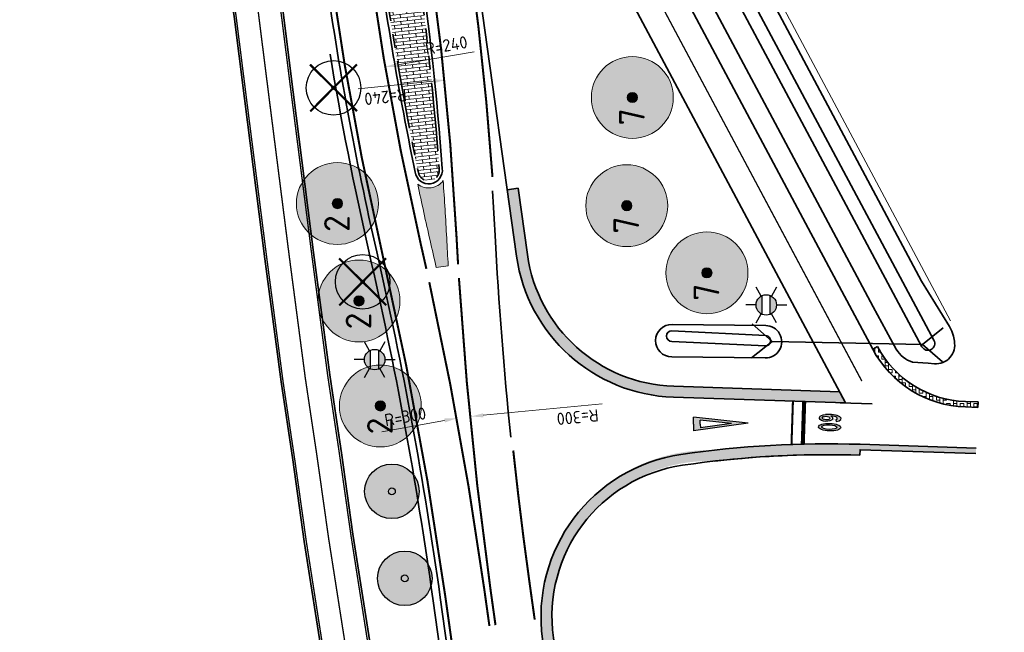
# Model space of a CAD drawing. Header units: metres. Extents: x 101623 to 104606, y 400821 to 405824.
# Tile 4 of 46: x 104264 to 104336, y 401810 to 401855. Entities that reach past the tile are written whole.
import ezdxf
from ezdxf.enums import TextEntityAlignment as Align
from ezdxf.lldxf.tags import DXFTag

# ---------------------------------------------------------------- set-up
doc = ezdxf.new("R2010")
doc.units = ezdxf.units.M
doc.header["$LTSCALE"] = 0.5
for name, pattern in [('VH-RWSBAND-SO', [24, 10, -2, 2, -2, 2, -2, 2, -2]), ('VW-1-1_STREEP', [2, 1, -1]), ('VW-3-3_STREEP', [6, 3, -3]), ('VW-30-270_STREEP', [3, 0.3, -2.7])]:
    doc.linetypes.add(name, pattern=pattern)
doc.layers.get('Defpoints').update_dxf_attribs({"color": 4})
for name, color, linetype, lineweight in [('B-WE-GR-BOOM-A', 63, 'Continuous', 25), ('B-WE-GR-BOOM-S', 253, 'Continuous', 25), ('N-WE-BV-GELEIDECONSTRUCTIE_GELEIDERAIL-G', 210, 'BV-GELEIDERAIL', 35), ('N-WE-GR-BOOM-A', 104, 'Continuous', 25), ('N-WE-GR-BOOM-S', 90, 'Continuous', 25), ('N-WE-GW-WATERGANG_BODEM-G', 90, 'Continuous', 35), ('N-WE-GW-WATERGANG_INSTEEK-G', 90, 'Continuous', 35), ('N-WE-IE-MEUBILAIR_WEGMEUBILAIR_LICHTMAST-S-500', 7, 'Continuous', 25), ('N-WE-KG-GRENS_PERCEEL-G', 10, 'KG-PERCEEL', 18), ('N-WE-VH-HALFVERHARDING_GRASBETONSTEEN-A-500', 132, 'Continuous', 18), ('N-WE-VH-KANTOPSLUITING_TROTTOIRBAND_RWS-G', 210, 'VH-RWSBAND-SO', 35), ('N-WE-VH-KANTVERHARDING-G', 210, 'Continuous', 35), ('N-WE-VH-KANTVERHARDING-G_2', 4, 'Continuous', 35), ('N-WE-VW-MARKERING_DWARS_DRIEHOEK_3030-G', 7, 'VW-HAAIETAND30-L-N', 35), ('N-WE-VW-MARKERING_DWARS_DRIEHOEK_5070-G', 7, 'VW-HAAIETAND70-L-N', 35), ('N-WE-VW-MARKERING_DWARS_STOPSTREEP_030-G', 7, 'Continuous', 25), ('N-WE-VW-MARKERING_LANGS_STREEP_11_015-G', 7, 'VW-1-1_STREEP', 35), ('N-WE-VW-MARKERING_LANGS_STREEP_30270_010-G', 7, 'VW-30-270_STREEP', 13), ('N-WE-VW-MARKERING_LANGS_STREEP_33_015-G', 7, 'VW-3-3_STREEP', 13), ('N-WE-VW-MARKERING_LANGS_STREEP_DOORGETROKKEN_010-G', 7, 'Continuous', 13), ('N-WE-VW-MARKERING_LANGS_STREEP_DOORGETROKKEN_015-G', 7, 'Continuous', 13), ('N-WE-VW-MARKERING_SYMBOOL-S', 7, 'Continuous', 25), ('N-WE-VW-MARKERING_VERKEERSTEKEN-S', 7, 'Continuous', 25), ('N-WE-WH-DUIKER-G', 150, 'Continuous', 35), ('V-WE-GR-BOOM_kruis-S', 10, 'Continuous', 25), ('X-XX-AL-M', 7, 'Continuous', 18)]:
    doc.layers.add(name, color=color, linetype=linetype, lineweight=lineweight)
doc.layers.add('N-WE-VH-VERHARDING_BETONSTRAATSTEEN_WAALFORMAAT-A', color=7, linetype='Continuous', lineweight=13, true_color=0xc0c0c0, transparency=0.25)
doc.layers.add('V-WE-GR-BOOM-S', color=3, linetype='Continuous', lineweight=25, true_color=0x00ff00)
doc.styles.add('NLCS-ISO', font='NLCS-ISO.ttf')
doc.styles.add('NLCS-ISO-M500-T18', font='NLCS-ISO.ttf', dxfattribs={"height": 0.9})
doc.styles.add('NLCS-ISO-M500-T25', font='NLCS-ISO.ttf', dxfattribs={"height": 1.25})
doc.styles.get("Standard").update_dxf_attribs({"font": 'NLCS-ISO.ttf'})
doc.linetypes.add('BV-GELEIDERAIL', pattern='A,10,-3,[108,NLCS.shx,S=1,R=0,X=0,Y=0],-3', length=16)
tags = doc.linetypes.add('KG-PERCEEL', pattern='A,5.5,-2,["P",Standard,S=1.8,R=0,X=-0.5,Y=-0.9],-2,5.5,-2,[5,NLCS.shx,S=0.75,R=0,X=0,Y=0],-2', length=19).pattern_tags.tags
tags[6] = DXFTag(74, 10)
doc.linetypes.add('VW-HAAIETAND30-L-N', pattern='A,0,-0.3,[150,NLCS.shx,S=0.6,R=0,X=-0.5,Y=-0.15],-0.3', length=0.6)
doc.linetypes.add('VW-HAAIETAND70-L-N', pattern='A,0,-0.5,[149,NLCS.shx,S=1,R=0,X=-0.625,Y=-0.35],-0.5', length=1)
doc.dimstyles.new('NLCS-M500-T18-PIJL_L2_H2', dxfattribs={"dimscale": 0.5, "dimtxt": 2.5, "dimasz": 1.8, "dimexe": 2, "dimexo": 2, "dimgap": 0.7, "dimtad": 1, "dimzin": 0, "dimdsep": 46, "dimtxsty": 'NLCS-ISO-M500-T18', "dimcen": 0, "dimdle": 2, "dimclrd": 256, "dimclre": 256, "dimclrt": 256, "dimazin": 0, "dimtfac": 1, "dimtdec": 3, "dimtofl": 0, "dimtmove": 0, "dimatfit": 3, "dimfxl": 2, "dimfxlon": 1, "dimtfillclr": 256, "dimtolj": 1, "dimtzin": 0, "dimlwd": -1, "dimlwe": -1, "dimarcsym": 0})
pattern_1 = [(90, (0, 0), (-1, 6.123233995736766e-17), []), (90, (0.25, 0), (-1, 6.123233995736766e-17), []), (0, (0, 0), (0, 1), [-0.25, 0.25]), (0, (0, 0.25), (0, 1), [-0.25, 0.25]), (0, (0, 0.5), (0, 1), [0.25, -0.25]), (0, (0, 0.75), (0, 1), [0.25, -0.25]), (90, (0.5, 0), (-1, 6.123233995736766e-17), [0.25, -0.25]), (90, (0.75, 0), (-1, 6.123233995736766e-17), [0.25, -0.25])]

# ---------------------------------------------------------------- blocks, each defined once
blk = doc.blocks.new('N-SVW-MARKERING_VERKEERSTEKEN_VOORWAARSCHUWINGSDRIEHOEK_4.0')
h = blk.add_hatch(color=256)
h.paths.add_polyline_path([(0.4999999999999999, 4.000000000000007), (0, 4.000000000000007), (-0.5, 4.000000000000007), (-2.775557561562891e-17, 0)])
h.paths.add_polyline_path([(0.2863326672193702, 3.500000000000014), (5.551115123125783e-17, 1.209338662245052), (-0.2863326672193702, 3.500000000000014), (0, 3.500000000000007)], flags=16)
for p, q in [((0, 0), (-0.5, 4.000000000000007)), ((0, 4.000000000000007), (-0.5, 4.000000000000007)), ((0, 0), (0.5, 4.000000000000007)), ((0, 4.000000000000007), (0.5, 4.000000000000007)), ((0, 1.209338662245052), (-0.2863326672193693, 3.500000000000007)), ((0, 3.500000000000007), (-0.2863326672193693, 3.500000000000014)), ((0, 1.209338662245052), (0.2863326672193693, 3.500000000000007)), ((0, 3.500000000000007), (0.2863326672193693, 3.500000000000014))]:
    blk.add_line(p, q)
blk = doc.blocks.new('V-SGR-BOOM_01')
at = {"ltscale": 0.1}
h = blk.add_hatch(color=256, dxfattribs=at)
edge = h.paths.add_edge_path()
edge.add_arc((1.70530256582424e-13, -1.70530256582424e-13), 0.15, 0, 360)
at = {"color": 0}
blk.add_circle((0, 0), 2.5, dxfattribs=at)
at = {"ltscale": 0.1}
blk.add_circle((1.70530256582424e-13, -1.70530256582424e-13), 0.15, dxfattribs=at)
blk.add_circle((7.366995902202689e-12, -5.115907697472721e-12), 0.04499999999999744)
at = {"layer": 'V-WE-GR-BOOM_kruis-S', "lineweight": -3, "const_width": 0.2, "flags": 128}
for points in [[(2.146446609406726, 2.146446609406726), (-2.146446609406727, -2.146446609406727)], [(-2.146446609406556, 2.146446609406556), (2.146446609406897, -2.146446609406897)]]:
    blk.add_lwpolyline(points, dxfattribs=at)
blk = doc.blocks.new('SIE-WEG_LICHTMAST-SO')
h = blk.add_hatch(color=256)
h.paths.add_polyline_path([(1.377981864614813, 0.5925925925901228, 0.6585046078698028), (-1.377981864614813, 0.5925925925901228)])
h.paths.add_polyline_path([(-1.377981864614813, -0.5925925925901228, 0.6585046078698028), (1.377981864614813, -0.5925925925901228)])
at = {"flags": 128}
for points in [[(9.895807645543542e-10, 1.5), (1.979077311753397e-09, 3.000000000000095)], [(-2.598074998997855, 1.500000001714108), (-1.299038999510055, 0.750000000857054)], [(1.299039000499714, 0.7499999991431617), (2.598075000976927, 1.499999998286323)], [(-1.377981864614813, 0.5925925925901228), (1.377981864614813, 0.5925925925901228)], [(-2.598075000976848, -1.499999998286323), (-1.299039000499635, -0.7499999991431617)], [(-1.377981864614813, -0.5925925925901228), (1.377981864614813, -0.5925925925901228)], [(2.598074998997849, -1.500000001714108), (1.299038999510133, -0.750000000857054)], [(-9.895807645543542e-10, -1.500000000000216), (-1.978993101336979e-09, -3.000000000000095)]]:
    blk.add_lwpolyline(points, dxfattribs=at)
blk.add_circle((0, 0), 1.5)
at = {"style": 'NLCS-ISO'}
blk.add_attdef('TYPE', text='', height=1.8, dxfattribs=at).set_placement((1.979077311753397e-09, 3.000000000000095), align=Align.BOTTOM_CENTER)
blk = doc.blocks.new('SGR-BOOM_SCHIETWILG-SO')
at = {"linetype": 'ByBlock', "lineweight": 18}
h = blk.add_hatch(color=0, dxfattribs=at)
h.dxf.hatch_style = 1
edge = h.paths.add_edge_path()
edge.add_arc((0, 0), 0.25, 0, 360)
at = {"layer": 'N-WE-GR-BOOM-A'}
h = blk.add_hatch(color=256, dxfattribs=at)
h.dxf.hatch_style = 1
edge = h.paths.add_edge_path()
edge.add_arc((0, 0), 2, 0, 360)
at = {"color": 0, "linetype": 'ByBlock', "lineweight": 18}
for radius in [2, 0.25]:
    blk.add_circle((0, 0), radius, dxfattribs=at)
at = {"color": 0, "linetype": 'ByBlock', "lineweight": 18, "style": 'NLCS-ISO-M500-T25'}
blk.add_text('2', height=1.25, dxfattribs=at).set_placement((-1.385673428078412, -0.6011080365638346))
blk = doc.blocks.new('SGR-BOOM_ARC-SO')
at = {"layer": 'B-WE-GR-BOOM-A'}
h = blk.add_hatch(color=256, dxfattribs=at)
h.dxf.hatch_style = 1
edge = h.paths.add_edge_path()
edge.add_arc((0, 0), 2, 0, 360)
at = {"color": 0, "linetype": 'ByBlock', "lineweight": -2}
for radius in [2, 0.25]:
    blk.add_circle((0, 0), radius, dxfattribs=at)
blk = doc.blocks.new('SGR-BOOM_MEERSTAMMIG-SO')
at = {"linetype": 'ByBlock', "lineweight": 18}
h = blk.add_hatch(color=0, dxfattribs=at)
h.dxf.hatch_style = 1
edge = h.paths.add_edge_path()
edge.add_arc((0, 0), 0.25, 0, 360)
at = {"layer": 'N-WE-GR-BOOM-A'}
h = blk.add_hatch(color=256, dxfattribs=at)
h.dxf.hatch_style = 1
edge = h.paths.add_edge_path()
edge.add_arc((0, 0), 2, 0, 360)
at = {"color": 0, "linetype": 'ByBlock', "lineweight": 18}
for radius in [2, 0.25]:
    blk.add_circle((0, 0), radius, dxfattribs=at)
at = {"color": 0, "linetype": 'ByBlock', "lineweight": 18, "style": 'NLCS-ISO-M500-T25'}
blk.add_text('7', height=1.25, dxfattribs=at).set_placement((-1.362384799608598, -0.6011080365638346))
blk = doc.blocks.new('*D177')
at = {"layer": 'Defpoints', "color": 0, "transparency": 16777216}
for p in [(104290.0630160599, 401882.5532850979), (104054.6942507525, 401835.6326679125)]:
    blk.add_point(p, dxfattribs=at)
at = {"layer": 'X-XX-AL-M', "transparency": 16777216}
blk.add_line((104279.4254381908, 401880.4326905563), (104289.1803831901, 401882.3773327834), dxfattribs=at)
blk.add_solid([(104289.1510578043, 401882.5244382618), (104289.2097085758, 401882.2302273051), (104290.06301606, 401882.5532850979)], dxfattribs=at)
at = {"layer": 'X-XX-AL-M', "transparency": 16777216, "insert": (104281.156889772, 401881.5935955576), "char_height": 0.9, "attachment_point": 5, "rotation": 11.27408391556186, "style": 'NLCS-ISO-M500-T18'}
blk.add_mtext('\\A1;R=240', dxfattribs=at)
blk = doc.blocks.new('*D178')
at = {"layer": 'Defpoints', "color": 0, "transparency": 16777216}
for p in [(104294.7862626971, 401850.4496276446), (104056.014547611, 401826.1995127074)]:
    blk.add_point(p, dxfattribs=at)
at = {"layer": 'X-XX-AL-M', "transparency": 16777216}
blk.add_line((104288.4040937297, 401849.8014422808), (104293.8908687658, 401850.3586897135), dxfattribs=at)
blk.add_solid([(104293.9060250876, 401850.2094573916), (104293.8757124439, 401850.5079220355), (104294.7862626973, 401850.4496276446)], dxfattribs=at)
at = {"layer": 'X-XX-AL-M', "transparency": 16777216, "insert": (104290.4000755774, 401849.2000426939), "char_height": 0.9, "attachment_point": 5, "rotation": 185.79918500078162, "style": 'NLCS-ISO-M500-T18'}
blk.add_mtext('\\A1;R=240', dxfattribs=at)
blk = doc.blocks.new('*D179')
at = {"layer": 'Defpoints', "color": 0, "transparency": 16777216}
for p in [(104595.2572330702, 401854.7884297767), (104296.6614523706, 401825.7960213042)]:
    blk.add_point(p, dxfattribs=at)
at = {"layer": 'X-XX-AL-M', "transparency": 16777216}
blk.add_line((104306.2667285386, 401826.7286536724), (104297.5572397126, 401825.8829985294), dxfattribs=at)
blk.add_solid([(104297.5717359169, 401825.733700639), (104297.5427435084, 401826.0322964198), (104296.6614523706, 401825.796021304)], dxfattribs=at)
at = {"layer": 'X-XX-AL-M', "transparency": 16777216, "insert": (104304.4728414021, 401825.7507124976), "char_height": 0.9, "attachment_point": 5, "rotation": 185.54579764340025, "style": 'NLCS-ISO-M500-T18'}
blk.add_mtext('\\A1;R=300', dxfattribs=at)
blk = doc.blocks.new('N-SVW-MARKERING_SYMBOOL_60_1.6')
h = blk.add_hatch(color=256)
edge = h.paths.add_edge_path()
edge.add_ellipse((-0.3268066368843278, 0.7783766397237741), major_axis=(0, 0.8202494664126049), ratio=0.3363815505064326, start_angle=303.6958805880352, end_angle=474.2813936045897)
edge.add_ellipse((-0.3320304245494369, 0.4891883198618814), major_axis=(0, 0.4891883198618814), ratio=0.5059083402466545, start_angle=95.64435865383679, end_angle=402.9071522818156)
edge.add_ellipse((-0.3320304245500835, 0.7581271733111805), major_axis=(0, 0.5581271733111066), ratio=0.3058317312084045, start_angle=322.9921339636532, end_angle=440.7857555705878, ccw=False)
edge.add_line((-0.2292860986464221, 1.203821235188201), (-0.0972455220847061, 1.23343842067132))
edge = h.paths.add_edge_path(flags=16)
edge.add_ellipse((-0.3320304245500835, 0.4891883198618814), major_axis=(0, -0.2891883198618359), ratio=0.4492918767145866, start_angle=0, end_angle=360)
edge = h.paths.add_edge_path()
edge.add_ellipse((0.3250062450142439, 0.7783766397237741), major_axis=(8.282839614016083e-17, 0.820249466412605), ratio=0.3363815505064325, start_angle=0, end_angle=360)
edge = h.paths.add_edge_path(flags=16)
edge.add_ellipse((0.3197824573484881, 0.7581271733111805), major_axis=(1.587916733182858e-16, 0.5581271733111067), ratio=0.3058317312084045, start_angle=0, end_angle=360)
at = {"flags": 128}
blk.add_lwpolyline([(-0.229286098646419, 1.203821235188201), (-0.09724552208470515, 1.233438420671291)], dxfattribs=at)
for centre, major_axis, ratio, start_param, end_param in [((-0.3268066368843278, 0.7783766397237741), (0, 0.8202494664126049), 0.3363815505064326, 5.300493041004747, 8.277771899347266), ((-0.3320304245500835, 0.7581271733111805), (0, 0.5581271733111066), 0.3058317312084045, 5.637276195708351, 7.693162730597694), ((-0.3320304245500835, 0.7581271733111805), (0, 0.5581271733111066), 0.3058317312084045, 8.774310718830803, 10.07524520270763)]:
    blk.add_ellipse(centre, major_axis=major_axis, ratio=ratio, start_param=start_param, end_param=end_param)
for centre, major_axis, ratio in [((0.3250062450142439, 0.7783766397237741), (0, 0.8202494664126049), 0.3363815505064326), ((-0.3320304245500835, 0.4891883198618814), (0, -0.2891883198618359), 0.4492918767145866), ((0.3197824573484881, 0.7581271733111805), (0, 0.5581271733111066), 0.3058317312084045)]:
    blk.add_ellipse(centre, major_axis=major_axis, ratio=ratio)
at = {"extrusion": (0, 0, -1)}
blk.add_ellipse((-0.3320304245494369, 0.4891883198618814), major_axis=(0, 0.4891883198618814), ratio=0.5059083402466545, start_param=-0.7488710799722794, end_param=4.613876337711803, dxfattribs=at)
blk = doc.blocks.new('*D181')
at = {"layer": 'Defpoints', "color": 0, "transparency": 16777216}
for p in [(104295.6081395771, 401825.663887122), (104000.4549945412, 401771.5378619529)]:
    blk.add_point(p, dxfattribs=at)
at = {"layer": 'X-XX-AL-M', "transparency": 16777216}
blk.add_line((104290.1393351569, 401824.6610021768), (104294.7229014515, 401825.5015496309), dxfattribs=at)
blk.add_solid([(104294.695845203, 401825.6490893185), (104294.7499577, 401825.3540099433), (104295.6081395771, 401825.663887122)], dxfattribs=at)
at = {"layer": 'X-XX-AL-M', "transparency": 16777216, "insert": (104291.8441992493, 401825.786985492), "char_height": 0.9, "attachment_point": 5, "rotation": 10.391602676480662, "style": 'NLCS-ISO-M500-T18'}
blk.add_mtext('\\A1;R=300', dxfattribs=at)
blk = doc.blocks.new('*D184')
at = {"layer": 'Defpoints', "color": 0, "transparency": 16777216}
for p in [(104526.825377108, 401892.0958163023), (104290.3761790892, 401851.4045103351)]:
    blk.add_point(p, dxfattribs=at)
at = {"layer": 'X-XX-AL-M', "transparency": 16777216}
blk.add_line((104296.8853240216, 401852.5246901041), (104291.2631407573, 401851.5571504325), dxfattribs=at)
blk.add_solid([(104291.2377007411, 401851.7049773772), (104291.2885807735, 401851.4093234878), (104290.3761790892, 401851.4045103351)], dxfattribs=at)
at = {"layer": 'X-XX-AL-M', "transparency": 16777216, "insert": (104294.8525314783, 401852.9866202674), "char_height": 0.9, "attachment_point": 5, "rotation": 9.764569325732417, "style": 'NLCS-ISO-M500-T18'}
blk.add_mtext('\\A1;R=240', dxfattribs=at)
blk = doc.blocks.new('*U185')
for p, q in [((0, 0), (-1.499999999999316, 1.25000000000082)), ((11, -6.017995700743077e-12), (12.50000000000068, 1.249999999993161)), ((0, 0), (-1.500000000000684, -1.249999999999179)), ((0, 0), (11, -6.017995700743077e-12)), ((11, -6.017995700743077e-12), (12.49999999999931, -1.250000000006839))]:
    blk.add_line(p, q)

msp = doc.modelspace()

# ---------------------------------------------------------------- hatches: boundary and pattern name
at = {"layer": 'N-WE-VH-HALFVERHARDING_GRASBETONSTEEN-A-500'}
h = msp.add_hatch(dxfattribs=at)
h.set_pattern_fill('AVH-GRASBETONSTEEN_01-SO', color=256, scale=0.5, pattern_type=2)
h.set_pattern_definition(pattern_1)
edge = h.paths.add_edge_path()
edge.add_line((104324.0224797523, 401826.7976165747), (104323.5880264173, 401827.6124160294))
edge.add_line((104323.5880264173, 401827.6124160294), (104311.5116570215, 401828.011644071))
edge.add_arc((104311.8817113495, 401839.2055289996), 11.19999999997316, 187.9675559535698, 268.10657046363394, ccw=False)
edge.add_line((104300.7898281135, 401837.6530708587), (104300.1088136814, 401842.518730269))
edge.add_line((104300.1088136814, 401842.518730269), (104299.3165363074, 401842.4078404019))
edge.add_line((104299.3165363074, 401842.4078404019), (104299.9975507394, 401837.5421809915))
edge.add_arc((104311.8817113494, 401839.2055289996), 11.99999999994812, 187.9675559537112, 268.106570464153)
edge.add_line((104311.4852245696, 401827.2120808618), (104324.0224797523, 401826.7976165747))
h = msp.add_hatch(dxfattribs=at)
h.set_pattern_fill('AVH-GRASBETONSTEEN_01-SO', color=256, scale=0.5, pattern_type=2)
h.set_pattern_definition(pattern_1)
h.paths.add_polyline_path([(104326.438725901, 401830.9137431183), (104326.0857655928, 401830.7255437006, 0.2679345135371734), (104332.8746401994, 401826.4941008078), (104333.7956266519, 401826.4629615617), (104333.8091432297, 401826.8627331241), (104332.8881567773, 401826.8938723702, -0.2679345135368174)])
h = msp.add_hatch(dxfattribs=at)
h.set_pattern_fill('AVH-GRASBETONSTEEN_01-SO', color=256, scale=0.5, pattern_type=2)
h.set_pattern_definition(pattern_1)
edge = h.paths.add_edge_path()
edge.add_arc((104322.7452406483, 401750.2980493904), 72.7000000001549, 88.10657046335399, 96.50937218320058, ccw=False)
edge.add_line((104325.1472897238, 401822.9583560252), (104325.1605059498, 401823.35813763))
edge.add_line((104325.1605059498, 401823.35813763), (104333.6349053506, 401823.0788445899))
edge.add_line((104333.6349053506, 401823.0788445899), (104333.6539419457, 401823.4872248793))
edge.add_line((104333.6539419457, 401823.4872248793), (104325.1737221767, 401823.7579192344))
edge.add_arc((104322.7452406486, 401750.2980493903), 73.50000000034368, 88.10657046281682, 96.50937218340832)
edge.add_arc((104314.0829928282, 401811.0505407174), 12.27810999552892, 88.460494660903, 187.3527941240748)
edge.add_line((104301.9058464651, 401809.4792064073), (104302.603501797, 401804.4946523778))
edge.add_line((104302.603501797, 401804.4946523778), (104303.3910972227, 401804.6389934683))
edge.add_line((104303.3910972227, 401804.6389934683), (104302.6981238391, 401809.5900962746))
edge.add_arc((104314.0958208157, 401811.0462712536), 11.49034124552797, 87.9664520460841, 187.2806923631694, ccw=False)
at = {"layer": 'N-WE-VH-VERHARDING_BETONSTRAATSTEEN_WAALFORMAAT-A'}
h = msp.add_hatch(dxfattribs=at)
h.set_pattern_fill('AVH-BSS_WAALFORMAAT_HALFST-SO', color=256, scale=0.5, angle=179.1386520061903, pattern_type=2)
h.set_pattern_definition([(6.138652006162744, (104398.6060611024, 401742.8116372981), (-0.02673370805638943, 0.2485665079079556), []), (276.1386520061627, (104398.6060611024, 401742.8116372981), (0.5238667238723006, -0.1950990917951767), [0.25, -0.25])])
edge = h.paths.add_edge_path()
edge.add_line((104289.4953963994, 401863.6998393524), (104290.1572702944, 401858.9709337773))
edge.add_arc((104526.8253771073, 401892.0958163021), 238.9749999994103, 187.9675559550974, 191.6746633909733)
edge.add_arc((104293.5626328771, 401843.8388773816), 0.7749999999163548, 187.4635852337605, 368.4715267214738)
edge.add_arc((104056.0145476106, 401826.1995127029), 238.9750000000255, 4.260448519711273, 7.967555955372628)
edge.add_line((104292.682654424, 401859.3243952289), (104292.020780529, 401864.0533008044))
edge.add_line((104292.020780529, 401864.0533008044), (104289.4953963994, 401863.6998393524))
at = {"layer": 'N-WE-VW-MARKERING_LANGS_STREEP_DOORGETROKKEN_010-G', "ltscale": 2}
h = msp.add_hatch(color=256, dxfattribs=at)
h.dxf.hatch_style = 1
edge = h.paths.add_edge_path()
edge.add_arc((104526.8253771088, 401892.0958163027), 239.2000000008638, 191.8883426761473, 192.9003147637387)
edge.add_arc((104000.4549945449, 401771.5378619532), 300.7999999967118, 12.514631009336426, 12.900314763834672, ccw=False)
edge.add_line((104294.1081987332, 401836.7178870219), (104294.9930888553, 401836.841739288))
edge.add_arc((104595.2572330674, 401854.7884297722), 300.7999999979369, 183.0347971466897, 183.4204809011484, ccw=False)
edge.add_arc((104056.0145476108, 401826.1995127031), 239.1999999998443, 3.034797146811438, 4.046769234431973)
edge.add_arc((104293.5626328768, 401843.8388773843), 1.299999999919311, 231.6481549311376, 324.2869569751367, ccw=False)

# ---------------------------------------------------------------- linework, layer by layer
at = {"layer": 'N-WE-BV-GELEIDECONSTRUCTIE_GELEIDERAIL-G', "ltscale": 2, "flags": 128}
msp.add_lwpolyline([(104286.3401692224, 401852.3350063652, 0.01508936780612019), (104289.1768562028, 401837.8990201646, -0.0216012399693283), (104293.8642868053, 401812.4654646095), (104306.8703251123, 401719.5409248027)], format="xyb", dxfattribs=at)
at = {"layer": 'N-WE-GW-WATERGANG_BODEM-G', "ltscale": 2, "flags": 128}
msp.add_lwpolyline([(104298.7724053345, 401888.858199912), (104310.2053033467, 401867.4162674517), (104329.6935601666, 401830.9067855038, 1), (104330.575960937, 401831.3772840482), (104311.0877041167, 401867.8867659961), (104299.654806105, 401889.3286984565)], format="xyb", dxfattribs=at)
msp.add_lwpolyline([(104318.2382512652, 401831.7243238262), (104311.3817174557, 401832.077145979, 0.9999999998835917), (104311.3728367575, 401831.2906177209), (104318.2297932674, 401830.9752324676, 1.000000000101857)], format="xyb", close=True, dxfattribs=at)
at = {"layer": 'N-WE-GW-WATERGANG_INSTEEK-G', "ltscale": 2, "flags": 128}
msp.add_lwpolyline([(104308.661101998, 401866.5928949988), (104326.1249518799, 401833.8401590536), (104327.3819127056, 401831.4827804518), (104327.8158805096, 401830.7187374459, 0.1986986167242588), (104329.009, 401829.789), (104330.1459084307, 401829.6916705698), (104330.6100254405, 401829.6519380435, 0.4917762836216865), (104332.067, 401831.307), (104331.994, 401831.682), (104331.871, 401832.043), (104331.701, 401832.385), (104329.6545549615, 401835.7221532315), (104312.1907050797, 401868.4748891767)], format="xyb", dxfattribs=at)
msp.add_lwpolyline([(104318.2465874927, 401832.4626304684), (104311.387, 401832.5450000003, 0.9999999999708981), (104311.3601156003, 401830.1639552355), (104318.2197586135, 401830.0865029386, 1.000000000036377)], format="xyb", close=True, dxfattribs=at)
at = {"layer": 'N-WE-KG-GRENS_PERCEEL-G', "flags": 128}
msp.add_lwpolyline([(104331.7762722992, 401832.8056617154), (104300.6281067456, 401891.2227718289, -0.06337235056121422), (104299.3272362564, 401894.6447421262, 0.01237446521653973), (104296.1080179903, 401906.6757216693, -0.01574773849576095), (104294.5292117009, 401912.739606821, -0.01574773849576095)], format="xyb", dxfattribs=at)
at = {"layer": 'N-WE-VH-KANTOPSLUITING_TROTTOIRBAND_RWS-G', "flags": 128}
msp.add_lwpolyline([(104289.4953963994, 401863.6998393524), (104290.1572702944, 401858.9709337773, 0.01617671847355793), (104292.7941989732, 401843.7382079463, 1.008834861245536), (104294.3291770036, 401843.9530487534, 0.01617671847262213), (104292.682654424, 401859.3243952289), (104292.020780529, 401864.0533008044)], format="xyb", close=True, dxfattribs=at)
at = {"layer": 'N-WE-VH-KANTVERHARDING-G'}
for p, q in [((104296.8669325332, 401859.9095805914), (104299.9975507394, 401837.5421809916)), ((104326.0857655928, 401830.7255437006), (104326.438725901, 401830.9137431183)), ((104324.1017659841, 401826.7949954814), (104311.4852245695, 401827.2120808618)), ((104333.8091432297, 401826.8627331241), (104333.7956266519, 401826.4629615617)), ((104333.653492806, 401823.477589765), (104325.1737221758, 401823.7579192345))]:
    msp.add_line(p, q, dxfattribs=at)
at = {"layer": 'N-WE-VH-KANTVERHARDING-G', "ltscale": 2, "flags": 128}
for points in [[(104277.6648358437, 401932.1739460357), (104280.154077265, 401914.4480952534, -0.02162153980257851), (104282.647154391, 401888.63448245, 0.02150683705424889), (104284.6527241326, 401867.8186978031), (104285.9730554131, 401858.385296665, 0.02146298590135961), (104289.749963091, 401837.8603291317, -0.02146298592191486), (104294.4089774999, 401812.5417013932), (104307.4150158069, 401719.6171615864)], [(104288.9451419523, 401884.0449645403, 1.000618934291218), (104286.9653910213, 401883.7678717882, 0.01618605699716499), (104288.6141115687, 401868.3731430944), (104289.9344422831, 401858.9397460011, 0.01616861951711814), (104292.5722861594, 401843.7002650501, 0.99999999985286), (104294.5529795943, 401843.9774897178, 0.01616861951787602), (104292.9054824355, 401859.3555830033), (104291.5851855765, 401868.7887382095, 0.01618631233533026), (104288.9439169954, 401884.0447930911)]]:
    msp.add_lwpolyline(points, format="xyb", dxfattribs=at)
msp.add_lwpolyline([(104300.7898281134, 401837.6530708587), (104300.1088136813, 401842.518730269), (104299.3165363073, 401842.4078404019)], dxfattribs=at)
at = {"layer": 'N-WE-VH-KANTVERHARDING-G', "flags": 128}
for points in [[(104333.8091432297, 401826.8627331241), (104332.8881567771, 401826.8938723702, -0.2679345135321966), (104326.438725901, 401830.9137431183)], [(104325.1737221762, 401823.7579192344, 0.04482490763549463), (104312.0426444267, 401823.0146529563, 0.4121434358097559), (104301.9058464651, 401809.4792064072), (104308.8503906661, 401759.8623623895), (104314.3474428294, 401720.5874479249)], [(104325.1472897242, 401822.9583560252, 0.04482490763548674), (104312.1591352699, 401822.2231797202, 0.4121434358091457), (104302.6981238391, 401809.5900962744), (104303.395779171, 401804.6055422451), (104302.603501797, 401804.4946523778)]]:
    msp.add_lwpolyline(points, format="xyb", dxfattribs=at)
for points in [[(104323.667312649, 401827.6097949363), (104311.5116570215, 401828.011644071)], [(104333.6349053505, 401823.0788445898), (104325.1605059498, 401823.35813763), (104325.1472897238, 401822.9583560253)]]:
    msp.add_lwpolyline(points, dxfattribs=at)
at = {"layer": 'N-WE-VH-KANTVERHARDING-G'}
msp.add_arc((104311.8817113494, 401839.2055289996), 12, 187.9675559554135, 268.1065704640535, dxfattribs=at)
at = {"layer": 'N-WE-VH-KANTVERHARDING-G', "ltscale": 2}
for centre, radius, start, end in [((104311.8817113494, 401839.2055289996), 11.2, 187.9675559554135, 268.1065704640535), ((104322.7452406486, 401750.2980493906), 72.7, 88.10657046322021, 96.4901497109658)]:
    msp.add_arc(centre, radius, start, end, dxfattribs=at)
at = {"layer": 'N-WE-VH-KANTVERHARDING-G_2', "ltscale": 2, "flags": 128}
for points in [[(104285.8254474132, 401807.8086831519), (104284.4443998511, 401816.6343776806), (104283.5996691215, 401822.6125490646), (104282.7415513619, 401828.3410107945), (104281.5542454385, 401837.3565202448), (104280.0586977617, 401849.1048225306), (104279.3021848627, 401855.1001125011), (104278.8273145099, 401858.2116061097), (104278.8143904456, 401858.2961090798), (104278.4103884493, 401860.9430182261), (104277.3854141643, 401866.9639929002), (104276.9393416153, 401869.7439807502), (104276.4186144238, 401872.5447562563), (104275.3663621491, 401878.5085184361), (104274.2378204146, 401884.4019031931)], [(104288.0061684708, 401817.1586595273), (104288.0052501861, 401817.1645278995), (104287.1621635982, 401823.1310636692), (104286.8463625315, 401825.2392292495)], [(104289.3839407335, 401808.3538960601), (104288.0052501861, 401817.1645278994)]]:
    msp.add_lwpolyline(points, dxfattribs=at)
for points in [[(104333.7956266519, 401826.4629615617), (104332.8746401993, 401826.4941008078, -0.2679345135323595), (104326.0857655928, 401830.7255437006), (104321.157700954, 401839.9679273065), (104307.3375008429, 401865.8871471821, 0.3148234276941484), (104300.5988143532, 401869.318145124), (104295.6470807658, 401868.6250834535)], [(104296.1460851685, 401865.0598352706), (104301.0978187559, 401865.752896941, -0.3148234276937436), (104304.1608580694, 401864.193352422), (104324.1017659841, 401826.7949954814)], [(104286.8463625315, 401825.2392292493), (104286.3065607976, 401828.842736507), (104285.1244432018, 401837.818849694), (104283.6301277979, 401849.5574718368), (104282.8680189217, 401855.5971093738), (104282.3861068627, 401858.7547423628), (104282.3730115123, 401858.8403664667), (104282.2201381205, 401859.8419509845, -0.4178508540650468), (104284.7699554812, 401863.2656435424), (104285.2799937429, 401863.3370302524)]]:
    msp.add_lwpolyline(points, format="xyb", dxfattribs=at)
at = {"layer": 'N-WE-VW-MARKERING_DWARS_DRIEHOEK_3030-G', "ltscale": 2, "flags": 128}
msp.add_lwpolyline([(104326.0561108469, 401826.7303875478), (104323.6987298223, 401826.8083192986)], dxfattribs=at)
at = {"layer": 'N-WE-VW-MARKERING_DWARS_DRIEHOEK_5070-G', "ltscale": 2, "flags": 128}
msp.add_lwpolyline([(104299.5759408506, 401824.2902997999, -0.01245429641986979), (104298.4241066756, 401839.0512897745, 0.003388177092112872), (104298.227674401, 401842.3353024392, 0.003388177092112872)], format="xyb", dxfattribs=at)
at = {"layer": 'N-WE-VW-MARKERING_DWARS_STOPSTREEP_030-G', "flags": 128}
for points, const_width in [([(104320.1379003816, 401823.7517884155), (104320.242700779, 401826.9219272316)], 0.15), ([(104320.9641668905, 401823.7764664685), (104321.0672503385, 401826.8946687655)], 0.3)]:
    msp.add_lwpolyline(points, dxfattribs=dict(at, const_width=const_width))
at = {"layer": 'N-WE-VW-MARKERING_LANGS_STREEP_11_015-G', "ltscale": 2, "const_width": 0.15, "flags": 128}
for points in [[(104298.4545424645, 401810.510771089), (104298.0789418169, 401813.1943336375, -0.01905504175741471), (104295.7746883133, 401835.9413872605)], [(104298.0088864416, 401810.4483955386), (104297.633285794, 401813.1319580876, 0.01905504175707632), (104293.6038239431, 401835.637545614)], [(104301.3265479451, 401810.9127468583), (104300.9509472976, 401813.5963094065, -0.008228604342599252), (104299.7548061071, 401823.3035717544)]]:
    msp.add_lwpolyline(points, format="xyb", dxfattribs=at)
at = {"layer": 'N-WE-VW-MARKERING_LANGS_STREEP_30270_010-G', "ltscale": 2, "const_width": 0.1, "flags": 128}
msp.add_lwpolyline([(104266.7362496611, 401930.649357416), (104266.7362496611, 401930.6493574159), (104267.1207054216, 401928.5731531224), (104267.676892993, 401925.5241248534), (104268.1775101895, 401922.6533200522), (104268.7859408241, 401919.6930902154), (104269.3954169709, 401916.7006622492), (104270.7422372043, 401910.9214336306), (104271.3602876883, 401908.0051954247), (104272.0332157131, 401905.0855077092), (104272.664671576, 401902.1523902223), (104273.2739954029, 401899.2198317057), (104273.8484067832, 401896.3287611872), (104274.883611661, 401890.7586586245), (104276.0065224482, 401884.7361371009), (104277.1367047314, 401878.8341851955), (104278.189798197, 401872.865655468), (104278.7130822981, 401870.0511274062), (104279.1613232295, 401867.2576258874), (104280.187451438, 401861.2298727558), (104280.5937008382, 401858.5682386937), (104280.6067106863, 401858.4831742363), (104281.0851018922, 401855.3486109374), (104281.8444127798, 401849.3311471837), (104283.3393443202, 401837.5876849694), (104284.5240560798, 401828.5918736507), (104285.3809163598, 401822.8718063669), (104286.2248250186, 401816.89945279), (104287.6046940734, 401808.081289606), (104288.0725989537, 401804.9609239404), (104288.5541308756, 401802.0077945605), (104289.0390835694, 401799.3110576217), (104289.550972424, 401796.2237279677), (104290.127828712, 401793.1364970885), (104290.6275071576, 401790.2623466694), (104291.2247865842, 401787.3678386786), (104291.8125228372, 401784.5800896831), (104292.4749358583, 401781.5652098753), (104293.052236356, 401778.5396349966), (104293.6543777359, 401775.5729384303), (104294.175871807, 401772.7302452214), (104294.689459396, 401769.7888800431), (104296.01018503, 401760.8859886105), (104296.1734856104, 401759.5695654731), (104296.749271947, 401754.9172918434), (104297.6061575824, 401748.8601002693), (104298.3752552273, 401743.0363608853), (104298.7602465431, 401740.1604257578), (104299.1552842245, 401737.1841418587), (104299.5517158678, 401734.1568456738), (104299.8611460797, 401731.0325017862), (104300.1173925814, 401728.0796612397), (104300.5346283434, 401722.1463085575), (104300.7185520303, 401718.6762816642)], dxfattribs=at)
msp.add_lwpolyline([(104297.0991709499, 401867.0107777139), (104300.8483165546, 401867.5355210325, -0.314823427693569), (104305.7491794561, 401865.0402498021), (104325.2930372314, 401828.3865441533)], format="xyb", dxfattribs=at)
at = {"layer": 'N-WE-VW-MARKERING_LANGS_STREEP_33_015-G', "ltscale": 2, "const_width": 0.15, "flags": 128}
for points in [[(104298.2339831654, 401843.3379392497, 0.01710717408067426), (104296.4954892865, 401859.8580527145), (104296.455384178, 401860.1445926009), (104295.1751924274, 401869.2912079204, 0.02146298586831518), (104291.4041085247, 401889.7845271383, -0.02146298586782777), (104286.7392703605, 401915.1348030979), (104284.2261162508, 401933.0905928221)], [(104278.0361920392, 401932.2260955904), (104280.5254334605, 401914.500244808, -0.02162153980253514), (104283.021626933, 401888.6543649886, 0.02150683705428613), (104285.0241042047, 401867.8706770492), (104286.3444354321, 401858.4372762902, 0.02146298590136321), (104290.1155193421, 401837.9439570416, -0.021462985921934), (104294.780357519, 401812.5936810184), (104307.786395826, 401719.6691412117)]]:
    msp.add_lwpolyline(points, format="xyb", dxfattribs=at)
at = {"layer": 'N-WE-VW-MARKERING_LANGS_STREEP_DOORGETROKKEN_010-G', "ltscale": 2, "const_width": 0.1, "flags": 128}
for points in [[(104285.9737179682, 401807.8314003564), (104284.5927686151, 401816.6564672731), (104283.7481063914, 401822.6341538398), (104282.8900934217, 401828.3619160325), (104281.7030036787, 401837.3757839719), (104280.2075073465, 401849.1236829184), (104279.4507612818, 401855.1208207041), (104278.9755975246, 401858.2342367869), (104278.9626662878, 401858.3187867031), (104278.5584770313, 401860.9669227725), (104277.5334065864, 401866.9884623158), (104277.0871533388, 401869.7695763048), (104276.5662130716, 401872.5714978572), (104275.5138906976, 401878.5356573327), (104274.3852122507, 401884.4297560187)], [(104286.698017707, 401825.217007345), (104286.1580187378, 401828.821831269), (104284.9756849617, 401837.799585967), (104283.4813182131, 401849.5386114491), (104282.7194425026, 401855.5764011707), (104282.237823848, 401858.7321116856), (104282.2247356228, 401858.8176891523), (104282.0718554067, 401859.8193183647)], [(104287.8579718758, 401817.1354696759), (104287.8568814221, 401817.1424383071), (104287.0137263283, 401823.1094588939), (104286.6980177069, 401825.2170073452)], [(104289.2356701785, 401808.3311788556), (104287.8568814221, 401817.1424383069), (104287.8567256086, 401817.1435410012)]]:
    msp.add_lwpolyline(points, dxfattribs=at)
at = {"layer": 'N-WE-VW-MARKERING_LANGS_STREEP_DOORGETROKKEN_010-G', "ltscale": 2, "flags": 128}
msp.add_lwpolyline([(104292.7559973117, 401842.8193975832, 0.004415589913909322), (104293.6627928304, 401838.6931076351, -0.001682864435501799), (104294.1081987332, 401836.7178870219), (104294.9930888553, 401836.841739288, -0.001682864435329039), (104294.8790853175, 401838.8633441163, 0.004415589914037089), (104294.618168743, 401843.0800335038, -0.4277682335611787)], format="xyb", close=True, dxfattribs=at)
at = {"layer": 'N-WE-VW-MARKERING_LANGS_STREEP_DOORGETROKKEN_015-G', "const_width": 0.15, "flags": 128}
for points in [[(104283.809479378, 401911.8992243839, -0.02283367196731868), (104285.8534502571, 401890.0789991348, 0.02283367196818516), (104287.8961440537, 401868.2724072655), (104289.2164409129, 401858.8392520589, 0.02152654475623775), (104292.9560918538, 401838.5312474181, -0.001634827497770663), (104293.3879248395, 401836.6170750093, -0.001634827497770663)], [(104284.2551354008, 401911.9615999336, 0.02283367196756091), (104288.2804186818, 401890.4186859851, -0.02283367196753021), (104292.3031869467, 401868.8892321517), (104293.6234838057, 401859.4560769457, -0.02152654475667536), (104295.6030685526, 401838.9017273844, 0.001634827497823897), (104295.7133627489, 401836.9425513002, 0.001634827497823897)]]:
    msp.add_lwpolyline(points, format="xyb", dxfattribs=at)

# ---------------------------------------------------------------- block references
at = {"layer": 'B-WE-GR-BOOM-S'}
for p in [(104290.8626407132, 401820.3124479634), (104291.8096407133, 401813.9384479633)]:
    msp.add_blockref('SGR-BOOM_ARC-SO', p, dxfattribs=at)
at = {"layer": 'N-WE-GR-BOOM-S', "xscale": 1.5, "yscale": 1.5, "zscale": 1.5, "rotation": 90}
for name, p in [('SGR-BOOM_MEERSTAMMIG-SO', (104308.4788421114, 401849.1675446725)), ('SGR-BOOM_SCHIETWILG-SO', (104286.8726415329, 401841.3979552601)), ('SGR-BOOM_MEERSTAMMIG-SO', (104308.0694973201, 401841.2399408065)), ('SGR-BOOM_MEERSTAMMIG-SO', (104313.9432026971, 401836.3217885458)), ('SGR-BOOM_SCHIETWILG-SO', (104288.4523092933, 401834.2622254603)), ('SGR-BOOM_SCHIETWILG-SO', (104290.0191739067, 401826.5690863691))]:
    msp.add_blockref(name, p, dxfattribs=at)
at = {"layer": 'N-WE-IE-MEUBILAIR_WEGMEUBILAIR_LICHTMAST-S-500', "xscale": 0.5, "yscale": 0.5, "zscale": 0.5, "rotation": 90.00000000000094}
for p in [(104318.289528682, 401833.9677582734), (104289.6043610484, 401829.9625098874)]:
    msp.add_blockref('SIE-WEG_LICHTMAST-SO', p, dxfattribs=at)
at = {"layer": 'N-WE-VW-MARKERING_SYMBOOL-S', "rotation": 268.1065704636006}
msp.add_blockref('N-SVW-MARKERING_SYMBOOL_60_1.6', (104322.1646570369, 401825.3679406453), dxfattribs=at)
at = {"layer": 'N-WE-VW-MARKERING_VERKEERSTEKEN-S', "rotation": 90.89242242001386}
msp.add_blockref('N-SVW-MARKERING_VERKEERSTEKEN_VOORWAARSCHUWINGSDRIEHOEK_4.0', (104316.955984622, 401825.3004616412), dxfattribs=at)
at = {"layer": 'N-WE-WH-DUIKER-G', "rotation": 178.8165021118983}
msp.add_blockref('*U185', (104329.7226469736, 401831.0757990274), dxfattribs=at)
at = {"layer": 'V-WE-GR-BOOM-S', "xscale": 0.8000000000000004, "yscale": 0.8000000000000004, "zscale": 0.8000000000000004, "rotation": 0.2169203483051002}
for p in [(104286.589, 401849.872), (104288.723, 401835.664)]:
    msp.add_blockref('V-SGR-BOOM_01', p, dxfattribs=at)

# ---------------------------------------------------------------- dimensions: what is measured, and where the dimension line sits
at = {"layer": 'X-XX-AL-M'}
for center, mpoint, picture, middle in [((104526.825377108, 401892.0958163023), (104290.3761790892, 401851.4045103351), '*D184', (104294.9882115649, 401852.1982098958)), ((104054.6942507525, 401835.6326679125), (104290.0630160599, 401882.5532850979), '*D177', (104281.3132918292, 401880.8090330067)), ((104595.2572330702, 401854.7884297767), (104296.6614523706, 401825.7960213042), '*D179', (104304.3955283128, 401826.5469679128)), ((104056.014547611, 401826.1995127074), (104294.7862626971, 401850.4496276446), '*D178', (104290.3192418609, 401849.9959484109)), ((104000.4549945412, 401771.5378619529), (104295.6081395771, 401825.663887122), '*D181', (104291.9884992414, 401825.0001071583))]:
    dim = msp.add_radius_dim(center=center, mpoint=mpoint, dimstyle='NLCS-M500-T18-PIJL_L2_H2', override={"dimdec": 0, "dimpost": 'R=<>'}, dxfattribs=at)
    dim.commit()
    dim.dimension.update_dxf_attribs({"geometry": picture, "text_midpoint": middle, "dimtype": 164})

doc.saveas('drawing.dxf')
